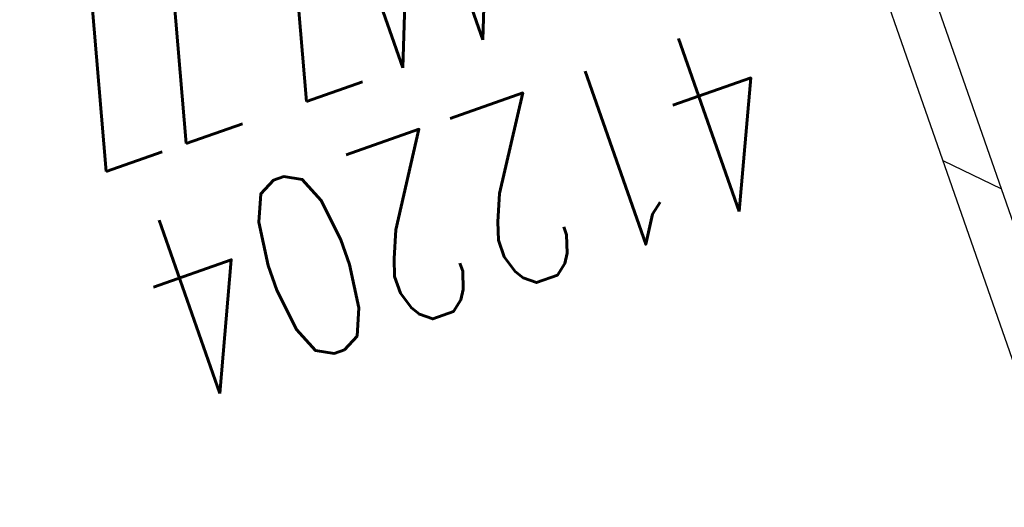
# Model space of a CAD drawing. Extents: x 447045 to 447634, y 442020 to 443192.
# Tile 22 of 24: x 447224 to 447235, y 443143 to 443148. Entities that reach past the tile are written whole.
import ezdxf

# ---------------------------------------------------------------- set-up
doc = ezdxf.new("R2010")
doc.units = 0
doc.header["$LTSCALE"] = 2
doc.header["$MEASUREMENT"] = 0
doc.linetypes.add('AUSGEZOGEN', pattern=[0])
for name, color, linetype in [('FBR', 8, 'CONTINUOUS'), ('SCHACHTNR', 6, 'CONTINUOUS'), ('SCHLITZRINNE', 8, 'AUSGEZOGEN')]:
    doc.layers.add(name, color=color, linetype=linetype)
doc.styles.add('ROMANS', font='romans.shx', dxfattribs={"width": 0.8})

msp = doc.modelspace()

# ---------------------------------------------------------------- hatches: boundary and pattern name
at = {"layer": 'SCHLITZRINNE'}
h = msp.add_hatch(dxfattribs=at)
h.set_pattern_fill('_USER', color=256, scale=1.5, angle=45, style=0, pattern_type=0)
h.set_pattern_definition([(334.2695901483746, (447234.5127272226, 443158.8401483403), (0.6512059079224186, 1.35127009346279), [])])
edge = h.paths.add_edge_path()
edge.add_arc((464490.7175438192, 449190.2495547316), 18279.89343786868, 199.256988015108, 199.2725912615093)
edge.add_arc((412789.2576575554, 431110.164703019), 36491.72717792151, 19.26941265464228, 19.275929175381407, ccw=False)
edge.add_line((447233.134, 443161.2700000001), (447233.6060244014, 443161.4349028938))
edge.add_arc((464490.7175437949, 449190.249554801), 18280.39343786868, 199.2569880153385, 199.2725912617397)
edge.add_arc((438988.1613027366, 440271.6982763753), 8736.655536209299, 19.248465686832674, 19.281113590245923, ccw=False)
edge.add_arc((439684.884197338, 440514.9838708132), 7998.678116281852, 19.2238186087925, 19.248465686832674, ccw=False)
edge.add_arc((551443.6805055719, 479485.6081539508), 110359.837036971, 199.2238149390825, 199.2304511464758)
edge.add_arc((461591.9284848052, 448142.3628786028), 15198.20419267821, 199.2304511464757, 199.2954143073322)
edge.add_arc((434066.5644204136, 438505.5905611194), 13965.35264760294, 19.22764435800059, 19.29541436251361, ccw=False)
edge.add_arc((446515.3391800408, 442847.4484587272), 781.1301442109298, 18.874057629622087, 19.227644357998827, ccw=False)
edge.add_arc((443272.1578874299, 441738.6996315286), 4208.59989003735, 18.721726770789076, 18.874057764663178, ccw=False)
edge.add_arc((445875.7446372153, 442621.065670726), 1459.557549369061, 18.158793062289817, 18.72172677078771, ccw=False)
edge.add_arc((444728.6532720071, 442244.8351673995), 2666.772522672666, 17.742332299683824, 18.158793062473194, ccw=False)
edge.add_arc((445572.4217009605, 442514.803087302), 1780.867426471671, 17.477765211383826, 17.74233229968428, ccw=False)
edge.add_arc((445655.9223158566, 442541.0951066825), 1693.325305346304, 17.206445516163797, 17.477765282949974, ccw=False)
edge.add_arc((445949.7367177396, 442632.082078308), 1385.745182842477, 16.534274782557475, 17.206445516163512, ccw=False)
edge.add_arc((445777.9256488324, 442581.0775038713), 1564.967140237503, 15.901763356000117, 16.534274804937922, ccw=False)
edge.add_arc((444610.2498572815, 442248.4174516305), 2779.104473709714, 15.717077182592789, 15.901763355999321, ccw=False)
edge.add_arc((445469.3841440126, 442490.1855316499), 1886.600396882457, 15.492922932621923, 15.71707716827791, ccw=False)
edge.add_arc((444501.3018579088, 442221.8413207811), 2891.185847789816, 15.151693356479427, 15.49292293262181, ccw=False)
edge.add_arc((444653.0003013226, 442262.919567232), 2734.024020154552, 14.800793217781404, 15.15169336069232, ccw=False)
edge.add_arc((445305.3867260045, 442435.2971580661), 2059.248441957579, 14.553226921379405, 14.800793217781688, ccw=False)
edge.add_arc((445661.5778748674, 442527.7675625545), 1691.249922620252, 14.280051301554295, 14.55322700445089, ccw=False)
edge.add_arc((445825.2781955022, 442569.4335576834), 1522.330266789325, 13.754489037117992, 14.280051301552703, ccw=False)
edge.add_arc((444655.9725115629, 442283.2091768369), 2726.157571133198, 13.361751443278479, 13.754489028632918, ccw=False)
edge.add_arc((444873.7445731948, 442334.9361968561), 2502.326484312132, 13.156370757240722, 13.361751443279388, ccw=False)
edge.add_arc((445203.5665272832, 442412.0303197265), 2163.614179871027, 12.935498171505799, 13.156370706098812, ccw=False)
edge.add_arc((445591.1524972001, 442501.0521217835), 1765.936213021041, 12.36851844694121, 12.935498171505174, ccw=False)
edge.add_arc((445707.2559674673, 442526.5122554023), 1647.073964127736, 11.781436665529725, 12.368518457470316, ccw=False)
edge.add_arc((445429.9941138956, 442468.6829810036), 1930.302423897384, 11.594814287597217, 11.781436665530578, ccw=False)
edge.add_arc((442977.0603987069, 441965.3993853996), 4434.33480961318, 11.471684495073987, 11.59481397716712, ccw=False)
edge.add_arc((444371.6934236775, 442248.4229983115), 3011.273447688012, 11.050893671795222, 11.471684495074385, ccw=False)
edge.add_arc((446428.11335783, 442650.0465261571), 916.0015312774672, 10.287944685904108, 11.050893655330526, ccw=False)
edge.add_arc((445293.5438072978, 442444.106887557), 2069.110025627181, 9.832006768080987, 10.287944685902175, ccw=False)
edge.add_arc((438489.7745608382, 441264.9773509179), 8974.298105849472, 9.613081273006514, 9.832006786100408, ccw=False)
edge.add_arc((-516898.9809261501, 279448.6900894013), 977969.7495575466, 9.612262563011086, 9.613081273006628, ccw=False)
edge.add_arc((439111.8192036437, 441356.2794889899), 8345.741258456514, 9.603416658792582, 9.61227924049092, ccw=False)
edge.add_arc((371773.6318437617, 429962.7471930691), 76641.01236189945, 9.590854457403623, 9.603416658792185, ccw=False)
edge.add_arc((456011.6550815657, 444189.1683239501), 8789.8725663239, 189.5423691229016, 189.6519019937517)
edge.add_arc((455543.1851558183, 444109.4959913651), 8314.676026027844, 189.6519019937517, 189.6840918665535)
edge.add_arc((393564.9242098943, 433546.2457900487), 54557.31384556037, 9.66554402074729, 9.670449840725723, ccw=False)

# ---------------------------------------------------------------- linework, layer by layer
at = {"layer": 'FBR'}
msp.add_lwpolyline([(447358.9473806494, 442729.41333027, 5.4597560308e-06), (447365.2088651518, 442692.4394217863, -2.781310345e-06), (447371.4703496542, 442655.4655133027, -2.6786460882e-06), (447379.8183651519, 442606.1674217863, 3.2175724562e-06), (447388.1663806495, 442556.8693302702)], format="xyb", dxfattribs=at)
at = {"layer": 'FBR', "flags": 128}
msp.add_lwpolyline([(447229.0355448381, 443162.0307616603), (447233.207, 443150.11), (447249.67, 443103.0220000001)], dxfattribs=at)
msp.add_lwpolyline([(447233.134, 443161.27, 6.80820060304e-05), (447234.7765, 443156.5705, -0.0001424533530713), (447236.419, 443151.8710000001, -0.0001075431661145), (447237.5526180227, 443148.6222922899, 2.89559172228e-05), (447241.762, 443136.5529999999, 0.0002834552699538), (447247.4469153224, 443120.285700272, -0.0002957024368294), (447252.896, 443104.692, -0.0015428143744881), (447254.4694601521, 443100.1354809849, -0.0006646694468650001), (447258.075, 443089.5429999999, -0.0024562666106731), (447262.6110188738, 443075.9391469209, -0.0002906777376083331), (447263.5756395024, 443072.9923254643, -0.0002906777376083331)], format="xyb", dxfattribs=at)
at = {"layer": 'SCHLITZRINNE'}
msp.add_line((447233.9311453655, 443146.5237740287), (447234.5681463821, 443146.2168055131), dxfattribs=at)
at = {"layer": 'SCHLITZRINNE', "flags": 128}
for points in [[(447229.0355448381, 443162.0307616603), (447233.2070000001, 443150.11), (447249.67, 443103.0220000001)], [(447232.8765318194, 443149.5401822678), (447248.8494334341, 443103.8540085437)]]:
    msp.add_lwpolyline(points, dxfattribs=at)
msp.add_lwpolyline([(447233.134, 443161.27, 6.808200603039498e-05), (447234.7765, 443156.5705, -0.000142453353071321), (447236.419, 443151.871, -0.0001075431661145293), (447237.5526180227, 443148.6222922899, 2.895591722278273e-05), (447241.762, 443136.553, 0.0002834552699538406), (447247.4469153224, 443120.285700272, -0.0002957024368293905), (447252.896, 443104.692, -0.001542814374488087), (447254.4694601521, 443100.135480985, -0.0006646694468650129), (447258.075, 443089.5429999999, -0.002456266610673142), (447262.6110188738, 443075.939146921, -0.001817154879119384), (447268.585, 443057.499, -0.001154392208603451), (447271.0728430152, 443049.6610948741, -0.001183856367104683), (447273.463, 443042.007, -0.002932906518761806), (447278.1808704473, 443026.4497302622, -0.002759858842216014), (447283.006, 443009.861, -0.0008058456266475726), (447285.4465338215, 443001.241745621, -0.0009780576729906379), (447287.432, 442994.133, -0.001488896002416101), (447291.982007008, 442977.5263820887, -0.00153109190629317), (447296.309, 442961.351, -0.001080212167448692), (447298.5634061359, 442952.7436456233, -0.0011919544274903), (447300.571, 442944.934, -0.002293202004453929), (447303.9532739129, 442931.3858386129, -0.001713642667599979), (447308.334, 442913.22, -0.0008961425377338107), (447310.3912526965, 442904.4893492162, -0.0009637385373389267), (447312.274, 442896.364, -0.002473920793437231), (447316.101540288, 442879.3132844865, -0.002561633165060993), (447319.632, 442862.81, -0.0008142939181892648), (447320.9057146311, 442856.6530390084, -0.0005372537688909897), (447322.811, 442847.316, -0.001836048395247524), (447327.1297547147, 442825.626489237, -0.003329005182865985), (447329.388, 442813.64, -0.001989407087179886), (447332.2641140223, 442797.4280008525, -0.0009552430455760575), (447338.055, 442763.63, -3.572296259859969e-06), (447340.3885389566, 442749.8518218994, -3.86703077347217e-05), (447340.604, 442748.579, -5.481294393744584e-05), (447343.4055, 442732.0105, 0.000477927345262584), (447346.2070000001, 442715.442, 0.0001404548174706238), (447346.9915, 442710.8370000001, -2.140567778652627e-05), (447347.776, 442706.232, -5.907971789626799e-05)], format="xyb", dxfattribs=at)

# ---------------------------------------------------------------- texts
at = {"layer": 'SCHACHTNR', "style": 'ROMANS'}
for s, height, width, p in [('D=447.77', 1.8, 0.6, (447230.9406779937, 443150.4571897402)), ('412204', 2, 0.7, (447231.7846779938, 443148.1131897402))]:
    msp.add_text(s, height=height, rotation=199.2891999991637, dxfattribs=dict(at, width=width)).set_placement(p)

doc.saveas('drawing.dxf')
